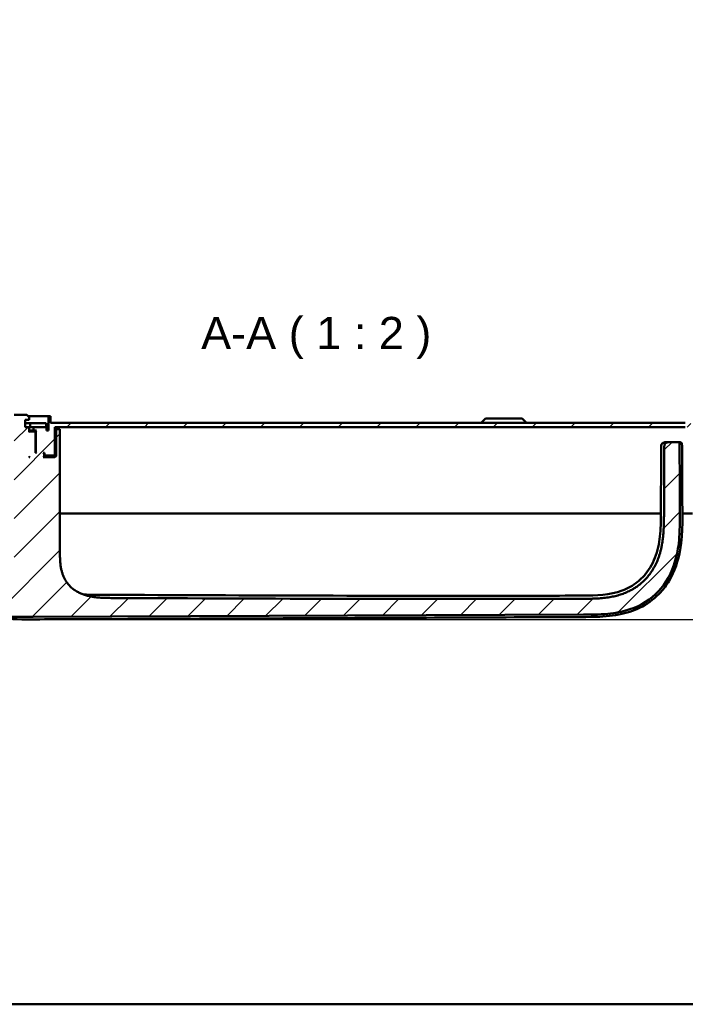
# Model space of a CAD drawing. Header units: millimetres. Extents: x 20 to 833, y 20 to 574.
# Tile 2 of 20: x 125 to 279, y 20 to 248. Entities that reach past the tile are written whole.
import ezdxf

# ---------------------------------------------------------------- set-up
doc = ezdxf.new("R2010")
doc.units = ezdxf.units.MM
doc.header["$LTSCALE"] = 2
for name, color, linetype, lineweight in [('Bemaßungen(DIN)', 7, 'Continuous', 25), ('Sichtbare Kanten(DIN)', 7, 'Continuous', 50), ('Skizziergeometrie(DIN)', 7, 'Continuous', 50), ('Symbole(DIN)', 7, 'Continuous', 25)]:
    doc.layers.add(name, color=color, linetype=linetype, lineweight=lineweight)
doc.layers.add('Schraffur', color=179, linetype='Continuous', lineweight=9, true_color=0x1e1e47)
doc.styles.add('Aktuell-DINGroßer Text', font='arial.ttf')
doc.styles.add('STANDARD-DIN~0', font='arial.ttf')
doc.dimstyles.new('CAD-LAN', dxfattribs={"dimscale": 2, "dimtxt": 3.5, "dimasz": 2.5, "dimexe": 3.175, "dimexo": 0, "dimgap": 0.8, "dimtad": 1, "dimrnd": 1e-08, "dimtxsty": 'STANDARD-DIN~0', "dimcen": 0.09, "dimdle": 10, "dimclrd": 250, "dimclre": 250, "dimclrt": 250, "dimadec": 0, "dimazin": 2, "dimtfac": 1, "dimtmove": 0, "dimatfit": 3, "dimfxl": 1, "dimtolj": 1, "dimtzin": 0, "dimlwd": 25, "dimlwe": 25, "dimarcsym": 0})

# ---------------------------------------------------------------- blocks, each defined once
blk = doc.blocks.new('Ränder Standardrahmen')
at = {"layer": 'Skizziergeometrie(DIN)', "flags": 128}
blk.add_lwpolyline([(10, 10), (10, 287), (410, 287), (410, 10), (10, 10)], dxfattribs=at)
blk = doc.blocks.new('*D26')
at = {"layer": 'Bemaßungen(DIN)', "color": 250, "linetype": 'Continuous', "lineweight": 25, "true_color": 0x3f3f3f, "transparency": 16777216}
for p, q in [((300.49, 133.69), (326.84, 133.69)), ((320.49, 114.15), (320.49, 128.69)), ((127.37, 109.15), (326.84, 109.15))]:
    blk.add_line(p, q, dxfattribs=at)
at = {"layer": 'Bemaßungen(DIN)', "color": 250, "linetype": 'Continuous', "true_color": 0x3f3f3f, "transparency": 16777216}
for points in [[(319.65, 128.69), (321.32, 128.69), (320.49, 133.69)], [(319.65, 114.15), (321.32, 114.15), (320.49, 109.15)]]:
    blk.add_solid(points, dxfattribs=at)
at = {"layer": 'Defpoints', "color": 0, "linetype": 'Continuous', "transparency": 16777216}
for p in [(300.49, 133.69), (320.49, 133.69), (127.37, 109.15)]:
    blk.add_point(p, dxfattribs=at)
at = {"layer": 'Bemaßungen(DIN)', "color": 250, "linetype": 'Continuous', "lineweight": 25, "true_color": 0x3f3f3f, "transparency": 16777216, "insert": (311.74, 116.32), "char_height": 7, "attachment_point": 1, "rotation": 90, "style": 'STANDARD-DIN~0'}
blk.add_mtext('\\A1;25', dxfattribs=at)

msp = doc.modelspace()

# ---------------------------------------------------------------- hatches: boundary and pattern name
at = {"layer": 'Schraffur'}
h = msp.add_hatch(dxfattribs=at)
h.set_pattern_fill('ANSI31', color=256, scale=50.8, style=0)
h.set_pattern_definition([(45, (0, 0), (-4.49013, 4.49013), [])])
edge = h.paths.add_edge_path()
edge.add_line((92.9868, 136.6857), (92.9868, 149.6857))
edge.add_spline(control_points=[(92.9868, 149.6857), (92.9868, 149.9639), (93.0152, 150.2408), (93.128, 150.777), (93.2102, 151.0343), (93.5281, 151.7641), (93.8322, 152.2006), (94.5791, 152.9206), (95.0121, 153.2027), (95.9637, 153.588), (96.4709, 153.6857), (96.9868, 153.6857)], knot_values=[-0.63144419, -0.63144419, -0.63144419, -0.63144419, -0.54784426, -0.54784426, -0.46677491, -0.46677491, -0.30857687, -0.30857687, -0.15476759, -0.15476759, 0, 0, 0, 0], degree=3, periodic=0)
edge.add_line((96.9868, 153.6857), (104.9868, 153.6857))
edge.add_line((104.9868, 153.6857), (104.9868, 147.2857))
edge.add_line((104.9868, 147.2857), (105.1868, 147.0857))
edge.add_line((105.1868, 147.0857), (107.2868, 147.0857))
edge.add_line((107.2868, 147.0857), (107.3868, 147.1857))
edge.add_line((107.3868, 147.1857), (107.3868, 147.6857))
edge.add_line((107.3868, 147.6857), (107.6868, 147.6857))
edge.add_line((107.6868, 147.6857), (107.4868, 147.4857))
edge.add_line((107.4868, 147.4857), (107.4868, 146.8857))
edge.add_line((107.4868, 146.8857), (107.6868, 146.6857))
edge.add_line((107.6868, 146.6857), (104.9868, 146.6857))
edge.add_line((104.9868, 146.6857), (104.6868, 146.9857))
edge.add_line((104.6868, 146.9857), (104.6868, 153.1857))
edge.add_line((104.6868, 153.1857), (103.9439, 153.1857))
edge.add_line((103.9439, 153.1857), (103.9439, 150.6857))
edge.add_line((103.9439, 150.6857), (103.9439, 142.6285))
edge.add_line((103.9439, 142.6285), (104.9283, 141.6442))
edge.add_line((104.9283, 141.6442), (114.4368, 141.6442))
edge.add_line((114.4368, 141.6442), (114.4368, 156.4857))
edge.add_line((114.4368, 156.4857), (111.4868, 156.4857))
edge.add_line((111.4868, 156.4857), (110.9868, 155.9857))
edge.add_line((110.9868, 155.9857), (110.9868, 155.3857))
edge.add_line((110.9868, 155.3857), (111.8868, 155.3857))
edge.add_line((111.8868, 155.3857), (111.8868, 154.5857))
edge.add_line((111.8868, 154.5857), (109.9701, 154.5857))
edge.add_line((109.9701, 154.5857), (109.9701, 153.6857))
edge.add_line((109.9701, 153.6857), (106.9868, 153.6857))
edge.add_line((106.9868, 153.6857), (106.9868, 152.8857))
edge.add_line((106.9868, 152.8857), (106.4868, 152.8857))
edge.add_line((106.4868, 152.8857), (106.4868, 156.1857))
edge.add_line((106.4868, 156.1857), (105.9868, 156.1857))
edge.add_line((105.9868, 156.1857), (105.9868, 154.6857))
edge.add_line((105.9868, 154.6857), (96.9867, 154.6857))
edge.add_spline(control_points=[(96.9867, 154.6857), (96.6389, 154.6857), (96.2928, 154.6501), (95.6225, 154.5092), (95.3009, 154.4065), (94.3886, 154.0091), (93.843, 153.6289), (92.9431, 152.6953), (92.5905, 152.1541), (92.1088, 150.9646), (91.9867, 150.3305), (91.9867, 149.6857)], knot_values=[-0.78930523, -0.78930523, -0.78930523, -0.78930523, -0.68480532, -0.68480532, -0.58346864, -0.58346864, -0.38572109, -0.38572109, -0.19345948, -0.19345948, 0, 0, 0, 0], degree=3, periodic=0)
edge.add_line((91.9867, 149.6857), (91.9867, 136.6857))
edge.add_spline(control_points=[(91.9867, 136.6857), (91.9867, 136.5465), (91.9725, 136.4081), (91.9161, 136.14), (91.875, 136.0113), (91.7161, 135.6464), (91.564, 135.4282), (91.1906, 135.0682), (90.9741, 134.9271), (90.4983, 134.7345), (90.2447, 134.6857), (89.9867, 134.6857)], knot_values=[-0.31572209, -0.31572209, -0.31572209, -0.31572209, -0.27392213, -0.27392213, -0.23338746, -0.23338746, -0.15428844, -0.15428844, -0.07738379, -0.07738379, -0.00000194, -0.00000194, -0.00000194, -0.00000194], degree=3, periodic=0)
edge.add_line((89.9867, 134.6857), (87.4868, 134.6857))
edge.add_line((87.4868, 134.6857), (87.4868, 134.6557))
edge.add_line((87.4868, 134.6557), (86.4868, 134.6557))
edge.add_line((86.4868, 134.6557), (86.4868, 133.6857))
edge.add_line((86.4868, 133.6857), (89.9868, 133.6857))
edge.add_spline(control_points=[(89.9868, 133.6857), (90.1955, 133.6857), (90.4032, 133.707), (90.8053, 133.7916), (90.9983, 133.8532), (91.5457, 134.0916), (91.873, 134.3197), (92.413, 134.8798), (92.6246, 135.2046), (92.9136, 135.9183), (92.9868, 136.2987), (92.9868, 136.6857)], knot_values=[-0.47358314, -0.47358314, -0.47358314, -0.47358314, -0.41088319, -0.41088319, -0.35008119, -0.35008119, -0.23143265, -0.23143265, -0.11607569, -0.11607569, 0, 0, 0, 0], degree=3, periodic=0)
h.paths.add_polyline_path([(109.6868, 152.6857), (109.4868, 152.4857), (109.4868, 147.6857), (109.2368, 147.6857), (109.4368, 147.8857), (109.4368, 152.6857), (109.2368, 152.8857), (109.9868, 152.8857), (109.9868, 153.6857), (110.9868, 153.6857), (110.9868, 152.4857), (110.7868, 152.6857)], flags=0)
h.paths.add_polyline_path([(110.9868, 146.8857), (110.9868, 146.6857), (110.7868, 146.6857)], flags=0)
edge = h.paths.add_edge_path()
edge.add_line((126.4868, 156.4857), (123.5368, 156.4857))
edge.add_line((123.5368, 156.4857), (123.5368, 121.4857))
edge.add_line((123.5368, 121.4857), (114.4368, 121.4857))
edge.add_line((114.4368, 121.4857), (114.4368, 136.7272))
edge.add_line((114.4368, 136.7272), (104.9283, 136.7272))
edge.add_line((104.9283, 136.7272), (103.9439, 135.7428))
edge.add_line((103.9439, 135.7428), (103.9439, 115.7735))
edge.add_spline(control_points=[(103.9439, 115.7735), (103.9439, 115.6812), (103.9439, 115.5881), (103.9712, 115.4556), (103.9869, 115.4097), (104.0388, 115.3228), (104.0735, 115.2868), (104.1948, 115.1967), (104.2967, 115.1587), (104.4014, 115.1172)], knot_values=[-0.09763774, -0.09763774, -0.09763774, -0.09763774, -0.06823001, -0.06823001, -0.05148175, -0.05148175, -0.03380455, -0.03380455, -0.00001677, -0.00001677, -0.00001677, -0.00001677], degree=3, periodic=0)
edge.add_spline(control_points=[(104.4014, 115.1172), (104.4511, 115.0975), (104.5024, 115.0766), (104.5539, 115.0552), (104.811, 114.948), (105.0622, 114.8321), (105.3117, 114.7121), (105.3616, 114.6881), (105.4114, 114.6639), (105.4611, 114.6396), (105.5109, 114.6152), (105.5605, 114.5908), (105.6101, 114.5662), (105.9076, 114.4187), (106.203, 114.2666), (106.498, 114.1142), (106.5964, 114.0634), (106.6947, 114.0126), (106.7931, 113.9618), (107.1865, 113.7588), (107.5808, 113.5571), (107.984, 113.3613), (108.3871, 113.1655), (108.7213, 113.0111), (109.185, 112.8069)], knot_values=[0, 0, 0, 0, 0.01626235, 0.01626235, 0.01626235, 0.09757407, 0.09757407, 0.09757407, 0.11383642, 0.11383642, 0.11383642, 0.13009876, 0.13009876, 0.13009876, 0.22767284, 0.22767284, 0.22767284, 0.26019753, 0.26019753, 0.26019753, 0.39029629, 0.39029629, 0.39029629, 0.52039505, 0.52039505, 0.52039505, 0.52039505], degree=3, periodic=0)
edge.add_spline(control_points=[(109.185, 112.8069), (111.0108, 112.0026), (112.6913, 111.3873), (114.2264, 110.961)], knot_values=[0, 0, 0, 0, 0.53745652, 0.53745652, 0.53745652, 0.53745652], degree=3, periodic=0)
edge.add_spline(control_points=[(114.2264, 110.961), (115.7398, 110.5407), (117.3503, 110.2356), (119.1305, 110.032)], knot_values=[0, 0, 0, 0, 0.50017248, 0.50017248, 0.50017248, 0.50017248], degree=3, periodic=0)
edge.add_spline(control_points=[(119.1305, 110.032), (120.4847, 109.8771), (121.8666, 109.7875), (123.4262, 109.7432), (124.9857, 109.699), (126.4529, 109.7066), (127.9188, 109.7129)], knot_values=[0, 0, 0, 0, 0.44038321, 0.44038321, 0.44038321, 0.88076642, 0.88076642, 0.88076642, 0.88076642], degree=3, periodic=0)
edge.add_line((127.9188, 109.7129), (255.3923, 110.2596))
edge.add_spline(control_points=[(255.3923, 110.2596), (256.462, 110.2642), (257.5328, 110.2675), (258.6747, 110.3079), (259.8165, 110.3484), (260.8191, 110.4237), (261.6826, 110.5245), (263.4094, 110.7262), (264.8147, 111.04), (266.1375, 111.4809), (271.4287, 113.2447), (275.0514, 117.1276), (276.665, 122.7644), (277.0684, 124.1736), (277.3514, 125.6692), (277.5262, 127.5061), (277.6136, 128.4246), (277.6756, 129.4911), (277.7038, 130.7054), (277.7319, 131.9197), (277.7256, 133.0581), (277.7206, 134.1947)], knot_values=[0, 0, 0, 0, 0.24064759, 0.24064759, 0.24064759, 0.48129519, 0.48129519, 0.48129519, 0.96259037, 0.96259037, 0.96259037, 2.88777112, 2.88777112, 2.88777112, 3.3690663, 3.3690663, 3.3690663, 3.60971389, 3.60971389, 3.60971389, 3.85036149, 3.85036149, 3.85036149, 3.85036149], degree=3, periodic=0)
edge.add_spline(control_points=[(277.7206, 134.1947), (277.715, 135.4802), (277.7094, 136.7656), (277.7041, 138.051), (277.6961, 139.9894), (277.6882, 141.9956), (277.6823, 143.9438), (277.6764, 145.8715), (277.6727, 147.7021), (277.6725, 149.62)], knot_values=[0, 0, 0, 0, 0.27365334, 0.27365334, 0.27365334, 0.68631382, 0.68631382, 0.68631382, 1.09461338, 1.09461338, 1.09461338, 1.09461338], degree=3, periodic=0)
edge.add_spline(control_points=[(277.6725, 149.62), (277.6724, 149.7255), (277.6724, 149.8337), (277.6349, 149.9666), (277.6188, 150.0043), (277.5729, 150.0697), (277.5454, 150.0958), (277.4705, 150.143), (277.4229, 150.1589), (277.2906, 150.1856), (277.1978, 150.1856), (277.1068, 150.1857)], knot_values=[-0.09968096, -0.09968096, -0.09968096, -0.09968096, -0.06866284, -0.06866284, -0.05557653, -0.05557653, -0.04316308, -0.04316308, -0.02732397, -0.02732397, -0.00000751, -0.00000751, -0.00000751, -0.00000751], degree=3, periodic=0)
edge.add_line((277.1068, 150.1857), (275.5173, 150.1857))
edge.add_spline(control_points=[(275.5173, 150.1857), (274.9413, 150.1857), (274.4194, 150.1857), (274.1064, 149.8453), (274.1066, 149.3379), (274.1063, 148.7718)], knot_values=[0, 0, 0, 0, 0, 0, 1, 1, 1, 1, 1, 1], degree=5, periodic=0)
edge.add_spline(control_points=[(274.1063, 148.7718), (274.1049, 145.4076), (274.0885, 141.5201), (274.0579, 134.2234)], knot_values=[0, 0, 0, 0, 1.00337214, 1.00337214, 1.00337214, 1.00337214], weights=[1.0000845, 1.00068689, 1.00551998, 1.04429702], degree=3, periodic=0)
edge.add_spline(control_points=[(274.0579, 134.2234), (274.0239, 126.1324), (273.9967, 119.6518), (267.8044, 113.9751), (261.8441, 113.9465), (255.3079, 113.9233)], knot_values=[0, 0, 0, 0, 0, 0, 1, 1, 1, 1, 1, 1], degree=5, periodic=0)
edge.add_spline(control_points=[(255.3079, 113.9233), (219.1112, 113.7946), (182.9145, 113.9372), (146.7178, 114.0952)], knot_values=[0.00001832, 0.00001832, 0.00001832, 0.00001832, 10.85912863, 10.85912863, 10.85912863, 10.85912863], degree=3, periodic=0)
edge.add_spline(control_points=[(146.7178, 114.0952), (141.6843, 114.1173), (137.6577, 114.1349), (134.1305, 117.265), (134.1305, 120.8231), (134.1305, 125.2694)], knot_values=[0, 0, 0, 0, 0, 0, 1, 1, 1, 1, 1, 1], degree=5, periodic=0)
edge.add_line((134.1305, 125.2694), (134.1305, 150.6857))
edge.add_line((134.1305, 150.6857), (134.1305, 153.1857))
edge.add_line((134.1305, 153.1857), (133.2868, 153.1857))
edge.add_line((133.2868, 153.1857), (133.2868, 146.9857))
edge.add_line((133.2868, 146.9857), (132.9868, 146.6857))
edge.add_line((132.9868, 146.6857), (130.2868, 146.6857))
edge.add_line((130.2868, 146.6857), (130.4868, 146.8857))
edge.add_line((130.4868, 146.8857), (130.4868, 147.4857))
edge.add_line((130.4868, 147.4857), (130.2868, 147.6857))
edge.add_line((130.2868, 147.6857), (130.5868, 147.6857))
edge.add_line((130.5868, 147.6857), (130.5868, 147.1857))
edge.add_line((130.5868, 147.1857), (130.6868, 147.0857))
edge.add_line((130.6868, 147.0857), (132.7868, 147.0857))
edge.add_line((132.7868, 147.0857), (132.9868, 147.2857))
edge.add_line((132.9868, 147.2857), (132.9868, 153.6857))
edge.add_line((132.9868, 153.6857), (278.9868, 153.6857))
edge.add_spline(control_points=[(278.9868, 153.6857), (279.2651, 153.6857), (279.542, 153.6572), (280.0782, 153.5445), (280.3355, 153.4623), (281.0653, 153.1444), (281.5017, 152.8402), (282.2217, 152.0934), (282.5038, 151.6604), (282.8891, 150.7088), (282.9868, 150.2015), (282.9868, 149.6857)], knot_values=[-0.63144419, -0.63144419, -0.63144419, -0.63144419, -0.54784426, -0.54784426, -0.46677491, -0.46677491, -0.30857687, -0.30857687, -0.15476759, -0.15476759, 0, 0, 0, 0], degree=3, periodic=0)
edge.add_line((282.9868, 149.6857), (282.9868, 136.6857))
edge.add_spline(control_points=[(282.9868, 136.6857), (282.9868, 136.4769), (283.0081, 136.2693), (283.0927, 135.8671), (283.1543, 135.6741), (283.3927, 135.1268), (283.6209, 134.7994), (284.181, 134.2595), (284.5058, 134.0479), (285.2195, 133.7589), (285.5999, 133.6857), (285.9868, 133.6857)], knot_values=[-0.47358314, -0.47358314, -0.47358314, -0.47358314, -0.41088319, -0.41088319, -0.35008119, -0.35008119, -0.23143265, -0.23143265, -0.11607569, -0.11607569, 0, 0, 0, 0], degree=3, periodic=0)
edge.add_line((285.9868, 133.6857), (300.4868, 133.6857))
edge.add_line((300.4868, 133.6857), (300.4868, 134.6857))
edge.add_line((300.4868, 134.6857), (285.9867, 134.6857))
edge.add_spline(control_points=[(285.9867, 134.6857), (285.8476, 134.6857), (285.7091, 134.6999), (285.4411, 134.7563), (285.3124, 134.7973), (284.9475, 134.9563), (284.7293, 135.1084), (284.3693, 135.4818), (284.2282, 135.6983), (284.0356, 136.1741), (283.9867, 136.4277), (283.9867, 136.6857)], knot_values=[-0.31571434, -0.31571434, -0.31571434, -0.31571434, -0.27392213, -0.27392213, -0.23338746, -0.23338746, -0.15428844, -0.15428844, -0.07738379, -0.07738379, 0, 0, 0, 0], degree=3, periodic=0)
edge.add_line((283.9867, 136.6857), (283.9867, 149.6857))
edge.add_spline(control_points=[(283.9867, 149.6857), (283.9867, 150.0335), (283.9512, 150.3796), (283.8102, 151.0499), (283.7075, 151.3715), (283.3102, 152.2838), (282.9299, 152.8293), (281.9964, 153.7293), (281.4552, 154.0819), (280.2657, 154.5636), (279.6316, 154.6857), (278.9867, 154.6857)], knot_values=[-0.78930523, -0.78930523, -0.78930523, -0.78930523, -0.68480532, -0.68480532, -0.58346864, -0.58346864, -0.38572109, -0.38572109, -0.19345948, -0.19345948, 0, 0, 0, 0], degree=3, periodic=0)
edge.add_line((278.9867, 154.6857), (131.9868, 154.6857))
edge.add_line((131.9868, 154.6857), (131.9868, 156.1857))
edge.add_line((131.9868, 156.1857), (131.4868, 156.1857))
edge.add_line((131.4868, 156.1857), (131.4868, 152.8857))
edge.add_line((131.4868, 152.8857), (130.9868, 152.8857))
edge.add_line((130.9868, 152.8857), (130.9868, 153.6857))
edge.add_line((130.9868, 153.6857), (127.9868, 153.6857))
edge.add_line((127.9868, 153.6857), (127.9868, 152.8857))
edge.add_line((127.9868, 152.8857), (128.7368, 152.8857))
edge.add_line((128.7368, 152.8857), (128.5368, 152.6857))
edge.add_line((128.5368, 152.6857), (128.5368, 147.8857))
edge.add_line((128.5368, 147.8857), (128.7368, 147.6857))
edge.add_line((128.7368, 147.6857), (128.4868, 147.6857))
edge.add_line((128.4868, 147.6857), (128.4868, 152.4857))
edge.add_line((128.4868, 152.4857), (128.2868, 152.6857))
edge.add_line((128.2868, 152.6857), (127.1868, 152.6857))
edge.add_line((127.1868, 152.6857), (126.9868, 152.4857))
edge.add_line((126.9868, 152.4857), (126.9868, 153.6857))
edge.add_line((126.9868, 153.6857), (126.0868, 153.6857))
edge.add_line((126.0868, 153.6857), (126.0868, 155.3857))
edge.add_line((126.0868, 155.3857), (126.9868, 155.3857))
edge.add_line((126.9868, 155.3857), (126.9868, 155.9857))
edge.add_line((126.9868, 155.9857), (126.4868, 156.4857))
h.paths.add_polyline_path([(126.9868, 146.6857), (126.9868, 146.8857), (127.1868, 146.6857)], flags=0)

# ---------------------------------------------------------------- linework, layer by layer
at = {"layer": 'Sichtbare Kanten(DIN)'}
for p, q in [((126.4868, 156.4857), (123.5368, 156.4857)), ((126.0868, 153.6857), (126.0868, 155.3857)), ((126.0868, 155.3857), (126.9868, 155.3857)), ((126.0868, 153.6857), (126.0868, 155.3857)), ((126.9868, 155.9857), (126.4868, 156.4857)), ((126.4868, 156.4857), (126.9868, 155.9857)), ((126.7868, 156.1857), (131.4868, 156.1857)), ((126.9868, 155.3857), (126.9868, 155.9857)), ((126.9868, 155.3857), (126.9868, 155.9857)), ((131.9868, 156.1857), (131.4868, 156.1857)), ((131.4868, 156.1857), (131.4868, 152.8857)), ((131.9868, 154.6857), (131.9868, 156.1857)), ((131.9868, 156.1857), (131.9868, 154.6857)), ((232.7368, 155.6857), (231.7368, 154.6857)), ((232.7368, 155.6857), (241.2368, 155.6857)), ((241.2368, 155.6857), (242.2368, 154.6857)), ((127.2449, 154.5857), (126.0868, 154.5857)), ((126.9868, 153.6857), (126.0868, 153.6857)), ((126.9868, 152.4857), (126.9868, 153.6857)), ((126.9868, 153.6857), (127.2449, 153.6857)), ((126.9868, 152.4857), (126.9868, 153.6857)), ((127.9868, 152.8857), (126.9868, 152.8857)), ((127.2449, 154.5857), (127.2449, 153.6857)), ((130.9449, 154.5857), (127.2449, 154.5857)), ((127.2449, 153.6857), (127.9657, 153.6857)), ((127.9657, 153.6857), (127.9868, 153.6857)), ((130.9868, 153.6857), (127.9868, 153.6857)), ((127.9868, 153.6857), (127.9868, 152.8857)), ((127.9868, 152.8857), (128.7368, 152.8857)), ((128.7368, 152.8857), (128.5368, 152.6857)), ((130.9449, 154.5857), (130.9449, 153.6857)), ((130.9868, 152.8857), (130.9868, 153.6857)), ((130.9868, 152.8857), (130.9868, 153.6857)), ((131.4868, 152.8857), (130.9868, 152.8857)), ((278.9867, 154.6857), (131.9868, 154.6857)), ((132.9868, 147.2857), (132.9868, 153.6857)), ((132.9868, 153.6857), (278.9868, 153.6857)), ((132.9868, 153.6857), (132.9868, 147.2857)), ((133.2868, 153.1857), (132.9868, 153.1857)), ((134.1305, 153.1857), (133.2868, 153.1857)), ((133.2868, 153.1857), (133.2868, 146.9857)), ((134.1305, 150.6857), (134.1305, 153.1857)), ((134.1305, 150.6857), (134.1305, 153.1857)), ((127.1868, 152.6857), (126.9868, 152.4857)), ((127.1868, 152.6857), (126.9868, 152.6857)), ((128.2868, 152.6857), (127.1868, 152.6857)), ((128.4868, 152.4857), (128.2868, 152.6857)), ((128.2868, 152.6857), (128.5368, 152.6857)), ((128.2868, 152.6857), (128.4868, 152.4857)), ((128.4868, 147.6857), (128.4868, 152.4857)), ((128.4868, 152.4857), (128.4868, 147.6857)), ((128.5368, 152.6857), (128.5368, 147.8857)), ((134.1305, 150.6857), (134.1305, 125.2694)), ((134.1305, 150.6857), (134.1305, 125.2694)), ((275.5173, 150.1857), (274.8138, 150.1857)), ((277.1068, 150.1857), (275.5173, 150.1857)), ((126.9868, 146.6857), (126.9868, 146.8857)), ((126.9868, 146.8857), (127.1868, 146.6857)), ((126.9868, 146.6857), (126.9868, 146.8857)), ((127.1868, 146.6857), (126.9868, 146.6857)), ((128.5368, 147.8857), (128.4868, 147.8857)), ((128.7368, 147.6857), (128.4868, 147.6857)), ((128.5368, 147.8857), (128.7368, 147.6857)), ((130.4868, 147.4857), (130.2868, 147.6857)), ((130.2868, 147.6857), (130.5868, 147.6857)), ((130.2868, 147.6857), (130.4868, 147.4857)), ((130.2868, 146.6857), (130.4868, 146.8857)), ((130.2868, 146.6857), (130.4868, 146.8857)), ((132.9868, 146.6857), (130.2868, 146.6857)), ((130.4868, 146.8857), (130.4868, 147.4857)), ((130.4868, 147.4857), (130.4868, 146.8857)), ((130.5868, 147.1857), (130.4868, 147.1857)), ((130.4868, 147.0857), (130.6868, 147.0857)), ((133.2868, 146.9857), (130.4868, 146.9857)), ((130.5868, 147.6857), (130.5868, 147.1857)), ((130.5868, 147.1857), (130.6868, 147.0857)), ((130.6868, 147.0857), (132.7868, 147.0857)), ((132.7868, 147.0857), (132.9868, 147.2857)), ((132.7868, 147.0857), (132.9868, 147.2857)), ((133.2868, 146.9857), (132.9868, 146.6857)), ((260.4485, 133.6857), (134.1305, 133.6857)), ((273.327, 133.6857), (260.4485, 133.6857)), ((280.6747, 133.6857), (278.3071, 133.6857)), ((127.9188, 109.7129), (255.3923, 110.2596))]:
    msp.add_line(p, q, dxfattribs=at)
for points, degree in [([(273.3295, 134.2236), (273.3498, 139.0715), (273.3749, 143.9194), (273.3776, 148.7673)], 3), ([(274.1063, 148.7718), (274.1066, 149.3379), (274.1064, 149.8453), (274.4194, 150.1857), (274.9413, 150.1857), (275.5173, 150.1857)], 5), ([(274.8138, 150.1857), (274.8038, 150.1857), (274.7938, 150.1857), (274.7839, 150.1857), (274.7739, 150.1856), (274.764, 150.1856)], 5), ([(277.3113, 150.1875), (277.3074, 150.1875), (277.3035, 150.1873), (277.2997, 150.187), (277.2959, 150.1867), (277.2923, 150.1863)], 5), ([(277.5471, 150.1855), (277.5445, 150.1856), (277.5418, 150.1857), (277.5392, 150.1857)], 3), ([(255.3079, 113.9233), (261.8441, 113.9465), (267.8044, 113.9751), (273.9967, 119.6518), (274.0239, 126.1324), (274.0579, 134.2234)], 5), ([(134.1305, 125.2694), (134.1305, 120.8231), (134.1305, 117.265), (137.6577, 114.1349), (141.6843, 114.1173), (146.7178, 114.0952)], 5), ([(146.7178, 114.0952), (182.9145, 113.9372), (219.1112, 113.7946), (255.3079, 113.9233)], 3)]:
    msp.add_open_spline(points, degree=degree, dxfattribs=at)
for points, degree, knots in [([(273.3776, 148.7673), (273.3777, 148.9313), (273.3772, 149.0958), (273.4056, 149.3904), (273.429, 149.5231), (273.501, 149.7075), (273.5316, 149.7671), (273.6074, 149.8753), (273.6535, 149.9247), (273.7566, 150.0076), (273.8145, 150.0418), (273.9962, 150.1234), (274.1299, 150.151), (274.3927, 150.1812), (274.5246, 150.1844), (274.6723, 150.1855), (274.6887, 150.1855), (274.7214, 150.1856), (274.7384, 150.1856), (274.7568, 150.1856), (274.7603, 150.1857), (274.7699, 150.1857), (274.775, 150.1857), (274.7809, 150.1857), (274.7826, 150.1857), (274.785, 150.1857), (274.7854, 150.1857), (274.7862, 150.1857), (274.7864, 150.1857), (274.7867, 150.1857), (274.7868, 150.1857), (274.787, 150.1857), (274.7871, 150.1857), (274.7876, 150.1857), (274.788, 150.1857), (274.7887, 150.1857), (274.7889, 150.1857), (274.7894, 150.1857), (274.7896, 150.1857), (274.79, 150.1857), (274.7902, 150.1857), (274.7904, 150.1857), (274.7904, 150.1857), (274.7904, 150.1857), (274.7904, 150.1857), (274.7954, 150.1857), (274.8083, 150.1857), (274.7843, 150.1857)], 3, [0, 0, 0, 0, 0.049195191, 0.049195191, 0.088807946, 0.088807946, 0.108605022, 0.108605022, 0.128470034, 0.128470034, 0.148312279, 0.148312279, 0.188263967, 0.188263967, 0.227689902, 0.227689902, 0.232609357, 0.232609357, 0.237568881, 0.237568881, 0.238804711, 0.238804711, 0.241321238, 0.241321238, 0.242550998, 0.242550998, 0.242858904, 0.242858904, 0.24293607, 0.24293607, 0.242974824, 0.242974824, 0.242994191, 0.242994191, 0.243149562, 0.243149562, 0.243633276, 0.243633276, 0.244644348, 0.244644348, 0.245631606, 0.245631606, 0.245691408, 0.245691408, 0.245706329, 0.245706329, 0.271235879, 0.271235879, 0.271235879, 0.271235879]), ([(277.6725, 149.62), (277.6724, 149.7255), (277.6724, 149.8337), (277.6349, 149.9666), (277.6188, 150.0043), (277.5729, 150.0697), (277.5454, 150.0958), (277.4705, 150.143), (277.4229, 150.1589), (277.2906, 150.1856), (277.1978, 150.1856), (277.1068, 150.1856)], 3, [-0.0996809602, -0.0996809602, -0.0996809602, -0.0996809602, -0.068662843, -0.068662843, -0.0555765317, -0.0555765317, -0.0431630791, -0.0431630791, -0.0273239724, -0.0273239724, -0.0000075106, -0.0000075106, -0.0000075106, -0.0000075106]), ([(277.1137, 150.1857), (277.1151, 150.1857), (277.1165, 150.1857), (277.1193, 150.1857), (277.1207, 150.1857), (277.1238, 150.1857), (277.1254, 150.1857), (277.1289, 150.1857), (277.1309, 150.1857), (277.1356, 150.1857), (277.1381, 150.1857), (277.145, 150.1857), (277.1487, 150.1856), (277.1595, 150.1856), (277.1651, 150.1856), (277.1822, 150.1854), (277.1894, 150.1853), (277.1978, 150.1852), (277.1996, 150.1852), (277.1996, 150.1852)], 3, [0, 0, 0, 0, 0.0004038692, 0.0004038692, 0.0008779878, 0.0008779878, 0.0014628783, 0.0014628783, 0.0023351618, 0.0023351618, 0.0038309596, 0.0038309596, 0.0067824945, 0.0067824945, 0.0135016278, 0.0135016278, 0.0307027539, 0.0307027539, 0.0449862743, 0.0449862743, 0.0449862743, 0.0449862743]), ([(277.128, 150.1857), (277.128, 150.1857), (277.128, 150.1857), (277.1281, 150.1857), (277.1282, 150.1857), (277.1283, 150.1857), (277.1284, 150.1857), (277.1294, 150.1857), (277.1303, 150.1857), (277.1329, 150.1857), (277.1346, 150.1857), (277.1394, 150.1857), (277.1422, 150.1857), (277.1474, 150.1857), (277.1497, 150.1857), (277.1565, 150.1857), (277.1603, 150.1857), (277.1683, 150.1857), (277.1722, 150.1856), (277.1893, 150.1856), (277.1981, 150.1855), (277.22, 150.1851), (277.2263, 150.185), (277.2263, 150.185)], 3, [0, 0, 0, 0, 0.0000102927, 0.0000102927, 0.0000267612, 0.0000267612, 0.0000596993, 0.0000596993, 0.0003240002, 0.0003240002, 0.000855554, 0.000855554, 0.0019210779, 0.0019210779, 0.0030443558, 0.0030443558, 0.0055295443, 0.0055295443, 0.0088372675, 0.0088372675, 0.0217693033, 0.0217693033, 0.0484390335, 0.0484390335, 0.0484390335, 0.0484390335]), ([(277.1519, 150.1858), (277.1496, 150.1858), (277.1468, 150.1857), (277.1441, 150.1856), (277.1415, 150.1856), (277.1391, 150.1856), (277.1386, 150.1856)], 5, [0.8046335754, 0.8046335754, 0.8046335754, 0.8046335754, 0.8046335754, 0.8046335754, 0.8739184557, 0.8915158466, 0.8915158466, 0.8915158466, 0.8915158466, 0.8915158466, 0.8915158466]), ([(277.1519, 150.1858), (277.1547, 150.1858), (277.1576, 150.1858), (277.1629, 150.1858), (277.1653, 150.1858), (277.1706, 150.1858), (277.1733, 150.1858), (277.1797, 150.1858), (277.1831, 150.1858), (277.1917, 150.1857), (277.1964, 150.1857), (277.2092, 150.1857), (277.216, 150.1856), (277.2357, 150.1854), (277.2454, 150.1852), (277.2665, 150.1847), (277.2728, 150.1844), (277.2728, 150.1844)], 3, [0, 0, 0, 0, 0.0008520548, 0.0008520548, 0.0016611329, 0.0016611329, 0.0027183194, 0.0027183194, 0.0043376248, 0.0043376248, 0.0071963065, 0.0071963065, 0.0129806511, 0.0129806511, 0.0261380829, 0.0261380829, 0.0497148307, 0.0497148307, 0.0497148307, 0.0497148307]), ([(277.1868, 150.186), (277.1868, 150.186), (277.1869, 150.186), (277.187, 150.186), (277.1871, 150.186), (277.1873, 150.186), (277.1874, 150.186), (277.1888, 150.186), (277.19, 150.186), (277.1937, 150.186), (277.1961, 150.186), (277.2032, 150.186), (277.2078, 150.186), (277.2161, 150.186), (277.22, 150.186), (277.234, 150.1859), (277.2424, 150.1858), (277.2797, 150.1855), (277.2967, 150.185), (277.3297, 150.1838), (277.3387, 150.1833), (277.3387, 150.1833)], 3, [0, 0, 0, 0, 0.0000114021, 0.0000114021, 0.0000342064, 0.0000342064, 0.0000798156, 0.0000798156, 0.0004450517, 0.0004450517, 0.0011774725, 0.0011774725, 0.0026501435, 0.0026501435, 0.0041153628, 0.0041153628, 0.0082913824, 0.0082913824, 0.0251365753, 0.0251365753, 0.0501857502, 0.0501857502, 0.0501857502, 0.0501857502]), ([(277.2493, 150.1858), (277.2479, 150.1859), (277.2427, 150.1864), (277.2377, 150.1866), (277.2328, 150.1865), (277.2281, 150.1862), (277.2247, 150.1859)], 5, [0.419921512, 0.419921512, 0.419921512, 0.419921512, 0.419921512, 0.419921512, 0.4389926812, 0.4923093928, 0.4923093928, 0.4923093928, 0.4923093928, 0.4923093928, 0.4923093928]), ([(277.2365, 150.1864), (277.2367, 150.1864), (277.2368, 150.1864), (277.2373, 150.1864), (277.2377, 150.1864), (277.2387, 150.1864), (277.2394, 150.1864), (277.2419, 150.1864), (277.2437, 150.1864), (277.25, 150.1864), (277.2545, 150.1864), (277.2667, 150.1864), (277.2741, 150.1864), (277.2939, 150.1863), (277.3051, 150.1861), (277.3243, 150.1858), (277.3325, 150.1857), (277.3634, 150.1849), (277.3798, 150.1841), (277.405, 150.1827), (277.4136, 150.182), (277.4204, 150.1815), (277.4217, 150.1814), (277.4229, 150.1814), (277.4232, 150.1813), (277.424, 150.1813), (277.4243, 150.1812), (277.4243, 150.1812)], 3, [0, 0, 0, 0, 0.0000495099, 0.0000495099, 0.0001485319, 0.0001485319, 0.0003525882, 0.0003525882, 0.0008971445, 0.0008971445, 0.0022677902, 0.0022677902, 0.0047126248, 0.0047126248, 0.0094309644, 0.0094309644, 0.013933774, 0.013933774, 0.0280564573, 0.0280564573, 0.0423587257, 0.0423587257, 0.0471130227, 0.0471130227, 0.0486973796, 0.0486973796, 0.0529460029, 0.0529460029, 0.0529460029, 0.0529460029]), ([(277.3113, 150.1875), (277.3208, 150.1875), (277.3305, 150.1874), (277.3486, 150.1874), (277.3573, 150.1873), (277.375, 150.1871), (277.3839, 150.187), (277.4038, 150.1867), (277.4141, 150.1864), (277.4382, 150.1856), (277.4505, 150.1851), (277.4788, 150.1836), (277.4917, 150.1826), (277.5154, 150.1807), (277.5221, 150.1801), (277.5221, 150.1801)], 3, [0, 0, 0, 0, 0.0028451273, 0.0028451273, 0.0056490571, 0.0056490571, 0.0090337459, 0.0090337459, 0.013894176, 0.013894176, 0.0216702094, 0.0216702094, 0.0347512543, 0.0347512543, 0.0543728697, 0.0543728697, 0.0543728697, 0.0543728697]), ([(277.418, 150.1885), (277.418, 150.1885), (277.4181, 150.1885), (277.4182, 150.1885), (277.4183, 150.1885), (277.4186, 150.1885), (277.4187, 150.1885), (277.4192, 150.1885), (277.4196, 150.1885), (277.4213, 150.1885), (277.4227, 150.1885), (277.4269, 150.1884), (277.4297, 150.1884), (277.4437, 150.1884), (277.4549, 150.1883), (277.4759, 150.1881), (277.486, 150.188), (277.514, 150.1875), (277.5305, 150.187), (277.5736, 150.1853), (277.5954, 150.1837), (277.6478, 150.1792), (277.6654, 150.1767), (277.6661, 150.1766), (277.6661, 150.1766), (277.6661, 150.1766)], 3, [0, 0, 0, 0, 0.0000130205, 0.0000130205, 0.0000390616, 0.0000390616, 0.0000911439, 0.0000911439, 0.0001953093, 0.0001953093, 0.0006120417, 0.0006120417, 0.0014459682, 0.0014459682, 0.0048141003, 0.0048141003, 0.0081677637, 0.0081677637, 0.0148927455, 0.0148927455, 0.0283436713, 0.0283436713, 0.0555005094, 0.0555005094, 0.0560809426, 0.0560809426, 0.0560809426, 0.0560809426]), ([(277.5293, 150.1856), (277.5283, 150.1855), (277.5194, 150.1843), (277.5109, 150.1829), (277.5026, 150.1818), (277.4947, 150.1814), (277.4879, 150.1813)], 5, [0, 0, 0, 0, 0, 0, 0.0040669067, 0.0372692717, 0.0372692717, 0.0372692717, 0.0372692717, 0.0372692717, 0.0372692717]), ([(277.5471, 150.187), (277.5779, 150.1869), (277.6099, 150.1868), (277.6693, 150.1855), (277.6974, 150.1842), (277.7569, 150.1796), (277.788, 150.1757), (277.8579, 150.1626), (277.895, 150.1517), (277.972, 150.1194), (278.0093, 150.0955), (278.0831, 150.0284), (278.1165, 149.9807), (278.1574, 149.8905), (278.1699, 149.855), (278.1976, 149.7513), (278.2089, 149.6754), (278.2225, 149.5196), (278.2258, 149.4383), (278.2316, 149.234), (278.2328, 149.1091), (278.2355, 148.7117), (278.2348, 148.4383), (278.234, 147.3458), (278.2364, 146.5264), (278.2462, 143.0604), (278.2556, 140.4138), (278.2666, 137.7671)], 3, [0, 0, 0, 0, 0.00933211, 0.00933211, 0.01814179, 0.01814179, 0.02911207, 0.02911207, 0.0448027, 0.0448027, 0.06587091, 0.06587091, 0.09379523, 0.09379523, 0.10912837, 0.10912837, 0.13463634, 0.13463634, 0.15955885, 0.15955885, 0.19686421, 0.19686421, 0.27883026, 0.27883026, 0.52463426, 0.52463426, 1.3186354, 1.3186354, 1.3186354, 1.3186354]), ([(277.6725, 149.62), (277.6727, 147.7021), (277.6764, 145.8715), (277.6823, 143.9438), (277.6882, 141.9956), (277.6961, 139.9894), (277.7041, 138.051), (277.7094, 136.7656), (277.715, 135.4802), (277.7206, 134.1947)], 3, [0, 0, 0, 0, 0.40829956, 0.40829956, 0.40829956, 0.82096003, 0.82096003, 0.82096003, 1.09461338, 1.09461338, 1.09461338, 1.09461338]), ([(278.2666, 137.7671), (278.2839, 133.5968), (278.4957, 129.3756), (277.3619, 122.7545), (276.54, 120.2492), (274.6663, 117.1424), (274.0172, 116.2651), (272.0886, 114.1464), (270.6427, 113.0184), (267.5818, 111.3554), (265.9499, 110.7751), (262.3768, 109.9689), (260.4017, 109.8008), (255.16, 109.6355), (251.8777, 109.6828), (238.7571, 109.6279), (228.9174, 109.5848), (189.5587, 109.4159), (160.0396, 109.2928), (124.9666, 109.1381), (119.2598, 108.9891), (112.6092, 110.8294), (111.3203, 111.2812), (109.2641, 112.1628), (108.4478, 112.5603), (107.051, 113.3076), (106.4428, 113.6658), (105.4532, 114.2879), (105.0615, 114.5572), (104.2519, 115.1345), (104.1969, 115.1916), (104.133, 115.2417), (104.1242, 115.2486), (104.1099, 115.2598), (104.1063, 115.2626), (104.1063, 115.2626)], 3, [0, 0, 0, 0, 1.25110929, 1.25110929, 2.01522344, 2.01522344, 2.3395269, 2.3395269, 2.8747172, 2.8747172, 3.38458177, 3.38458177, 3.97359275, 3.97359275, 4.95786397, 4.95786397, 7.90979624, 7.90979624, 16.76559299, 16.76559299, 18.43180128, 18.43180128, 18.83695654, 18.83695654, 19.11720921, 19.11720921, 19.370649, 19.370649, 19.62500618, 19.62500618, 20.1400804, 20.1400804, 20.39009881, 20.39009881, 20.5325259, 20.5325259, 20.5325259, 20.5325259]), ([(255.3079, 114.6545), (258.3474, 114.6653), (261.5061, 114.7619), (265.6206, 116.3162), (266.8389, 116.9878), (268.5619, 118.3503), (269.1693, 118.9393), (270.8032, 120.8787), (271.6338, 122.427), (272.7242, 125.626), (273.0141, 127.3078), (273.3153, 130.7238), (273.322, 132.4756), (273.3295, 134.2234)], 3, [0, 0, 0, 0, 0.91185307, 0.91185307, 1.31955421, 1.31955421, 1.57083178, 1.57083178, 2.08033011, 2.08033011, 2.58478267, 2.58478267, 3.10911132, 3.10911132, 3.10911132, 3.10911132]), ([(255.3923, 110.2596), (256.462, 110.2642), (257.5328, 110.2675), (258.6747, 110.3079), (259.8165, 110.3484), (260.8191, 110.4237), (261.6826, 110.5245), (263.4094, 110.7262), (264.8147, 111.04), (266.1375, 111.4809), (271.4287, 113.2447), (275.0514, 117.1276), (276.665, 122.7644), (277.0684, 124.1736), (277.3514, 125.6692), (277.5262, 127.5061), (277.6136, 128.4246), (277.6756, 129.4911), (277.7038, 130.7054), (277.7319, 131.9197), (277.7256, 133.0581), (277.7206, 134.1947)], 3, [0, 0, 0, 0, 0.24064759, 0.24064759, 0.24064759, 0.48129519, 0.48129519, 0.48129519, 0.96259037, 0.96259037, 0.96259037, 2.88777112, 2.88777112, 2.88777112, 3.3690663, 3.3690663, 3.3690663, 3.60971389, 3.60971389, 3.60971389, 3.85036149, 3.85036149, 3.85036149, 3.85036149]), ([(139.5812, 114.9079), (139.8171, 114.8973), (140.0536, 114.8886), (141.631, 114.8409), (142.9807, 114.845), (144.3279, 114.8391)], 3, [0.16896984, 0.16896984, 0.16896984, 0.16896984, 0.240249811, 0.240249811, 0.64438957, 0.64438957, 0.64438957, 0.64438957]), ([(144.3279, 114.8391), (177.661, 114.6935), (210.9945, 114.5559), (247.9879, 114.6318), (251.6479, 114.6418), (255.3079, 114.6545)], 3, [0, 0, 0, 0, 10.00002538, 10.00002538, 11.09802964, 11.09802964, 11.09802964, 11.09802964]), ([(119.1305, 110.032), (120.4847, 109.8771), (121.8666, 109.7875), (123.4262, 109.7432), (124.9857, 109.699), (126.4529, 109.7066), (127.9188, 109.7129)], 3, [0, 0, 0, 0, 0.440383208, 0.440383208, 0.440383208, 0.880766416, 0.880766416, 0.880766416, 0.880766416])]:
    msp.add_open_spline(points, degree=degree, knots=knots, dxfattribs=at)
msp.add_rational_spline([(274.1063, 148.7718), (274.1049, 145.4076), (274.0885, 141.5201), (274.0579, 134.2234)], [1.0000845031, 1.00068688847, 1.005519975, 1.0442970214], degree=3, dxfattribs=at)

# ---------------------------------------------------------------- block references
at = {"xscale": 2, "yscale": 2, "zscale": 2}
msp.add_blockref('Ränder Standardrahmen', (0, 0), dxfattribs=at)

# ---------------------------------------------------------------- texts
at = {"layer": 'Symbole(DIN)', "color": 7, "insert": (166.8356, 169.4857), "char_height": 7.4676, "attachment_point": 7, "style": 'Aktuell-DINGroßer Text'}
msp.add_mtext('A-A ( 1 : 2 )', dxfattribs=at)

# ---------------------------------------------------------------- dimensions: what is measured, and where the dimension line sits
at = {"layer": 'Bemaßungen(DIN)', "color": 250, "linetype": 'Continuous', "lineweight": 25, "true_color": 0x3f3f3f}
dim = msp.add_linear_dim(base=(320.4868, 133.6857), p1=(127.3699, 109.1472), p2=(300.4868, 133.6857), angle=270, dimstyle='CAD-LAN', override={"dimgap": 0.8, "dimdec": 0, "dimtol": 0, "dimlim": 0, "dimtp": 0, "dimtm": 0, "dimtdec": 2, "dimtofl": 0, "dimatfit": 1}, dxfattribs=at)
dim.commit()
dim.dimension.update_dxf_attribs({"geometry": '*D26', "text_midpoint": (320.4868, 121.4164), "dimtype": 160})

doc.saveas('drawing.dxf')
